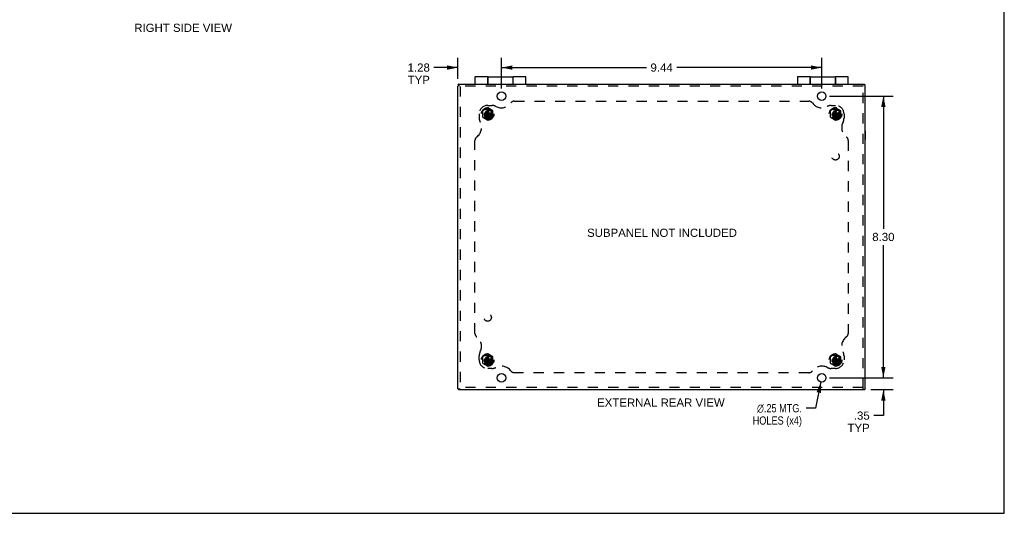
# Model space of a CAD drawing. Header units: inches. Extents: x 0 to 54.6, y 0 to 35.4.
# Tile 7 of 18: x 25.6 to 54.6, y 0 to 14.5. Entities that reach past the tile are written whole.
import ezdxf

# ---------------------------------------------------------------- set-up
doc = ezdxf.new("R2010")
doc.units = ezdxf.units.IN
doc.header["$LTSCALE"] = 3.005357
doc.header["$MEASUREMENT"] = 0
doc.linetypes.add('HIDDEN', pattern=[0.2, 0.1, -0.1])
doc.layers.get('0').update_dxf_attribs({"linetype": 'CONTINUOUS'})
for name, color, linetype in [('DEFAULT_2', 8, 'HIDDEN'), ('DIMENSIONS', 7, 'CONTINUOUS'), ('DOOR_ASSEMBLY', 7, 'CONTINUOUS'), ('SUBPANEL', 7, 'CONTINUOUS')]:
    doc.layers.add(name, color=color, linetype=linetype)
doc.styles.get("Standard").update_dxf_attribs({"font": 'arial.ttf'})
doc.styles.add('TEXTSTYLE_1', font='gdt', dxfattribs={"width": 0.8})
doc.dimstyles.new('DIMSTYLE_1', dxfattribs={"dimtxt": 0.241071, "dimasz": 0.321429, "dimexe": 0.09, "dimexo": 0.07, "dimgap": 0.0375, "dimtad": 0, "dimtih": 1, "dimtoh": 1, "dimzin": 4, "dimdsep": 46, "dimtxsty": 'Standard', "dimblk": '_FILLED', "dimblk1": '_FILLED', "dimblk2": '_FILLED', "dimcen": 0.09, "dimadec": 3, "dimazin": 1, "dimtfac": 1, "dimtdec": 3, "dimtofl": 0, "dimtmove": 0, "dimatfit": 3, "dimldrblk": '_FILLED', "dimfxl": 0, "dimtolj": 1, "dimtzin": 4, "dimarcsym": 0})
doc.dimstyles.new('DIMSTYLE_2', dxfattribs={"dimtxt": 0.241071, "dimasz": 0.321429, "dimexe": 0.09, "dimexo": 0.07, "dimgap": 0.09, "dimtad": 0, "dimtih": 1, "dimtoh": 1, "dimzin": 4, "dimdsep": 46, "dimtxsty": 'Standard', "dimblk": '_FILLED', "dimblk1": '_FILLED', "dimblk2": '_FILLED', "dimcen": 0.09, "dimadec": 3, "dimazin": 1, "dimtfac": 1, "dimtdec": 3, "dimtofl": 0, "dimtmove": 0, "dimatfit": 1, "dimldrblk": '_FILLED', "dimfxl": 0, "dimtolj": 1, "dimtzin": 4, "dimarcsym": 0})

# ---------------------------------------------------------------- blocks, each defined once
blk = doc.blocks.new('_FILLED')
at = {"color": 0, "linetype": 'ByBlock'}
blk.add_solid([(0, 0), (-1, 0.2), (-1, -0.2)], dxfattribs=at)
blk = doc.blocks.new('*D6')
at = {"layer": 'DIMENSIONS', "color": 2, "linetype": 'Continuous'}
for p, q in [((38.544, 12.807), (38.544, 13.424)), ((39.825, 12.519), (39.825, 13.424)), ((38.544, 13.135), (37.836, 13.135)), ((39.825, 13.135), (40.468, 13.135))]:
    blk.add_line(p, q, dxfattribs=at)
at = {"layer": 'DIMENSIONS', "color": 2, "linetype": 'Continuous', "xscale": 0.3214285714, "yscale": 0.3214285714, "zscale": 0.3214285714}
blk.add_blockref('_FILLED', (38.544, 13.135), dxfattribs=at)
at = {"layer": 'DIMENSIONS', "color": 2, "linetype": 'Continuous', "xscale": 0.3214285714, "yscale": 0.3214285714, "zscale": 0.3214285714, "rotation": 180}
blk.add_blockref('_FILLED', (39.825, 13.135), dxfattribs=at)
at = {"layer": 'DIMENSIONS', "color": 2, "linetype": 'Continuous', "insert": (37.715, 13.256), "char_height": 0.2411, "width": 0.6551, "attachment_point": 3, "line_spacing_factor": 0.9}
blk.add_mtext('1.28\\PTYP', dxfattribs=at)
blk = doc.blocks.new('*D7')
at = {"layer": 'DIMENSIONS', "color": 2, "linetype": 'Continuous'}
for p, q in [((39.825, 12.519), (39.825, 13.424)), ((49.263, 12.519), (49.263, 13.424)), ((39.825, 13.135), (44.096, 13.135)), ((49.263, 13.135), (44.992, 13.135))]:
    blk.add_line(p, q, dxfattribs=at)
at = {"layer": 'DIMENSIONS', "color": 2, "linetype": 'Continuous', "xscale": 0.3214285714, "yscale": 0.3214285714, "zscale": 0.3214285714, "rotation": 180}
blk.add_blockref('_FILLED', (39.825, 13.135), dxfattribs=at)
at = {"layer": 'DIMENSIONS', "color": 2, "linetype": 'Continuous', "xscale": 0.3214285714, "yscale": 0.3214285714, "zscale": 0.3214285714}
blk.add_blockref('_FILLED', (49.263, 13.135), dxfattribs=at)
at = {"layer": 'DIMENSIONS', "color": 2, "linetype": 'Continuous', "insert": (44.544, 13.256), "char_height": 0.2411, "width": 0.6551, "attachment_point": 2, "line_spacing_factor": 0.9}
blk.add_mtext('9.44', dxfattribs=at)
blk = doc.blocks.new('*D8')
at = {"layer": 'DIMENSIONS', "color": 2, "linetype": 'Continuous'}
for p, q in [((49.488, 12.294), (51.368, 12.294)), ((51.079, 12.294), (51.079, 8.386)), ((51.079, 3.994), (51.079, 7.903)), ((49.488, 3.994), (51.368, 3.994))]:
    blk.add_line(p, q, dxfattribs=at)
at = {"layer": 'DIMENSIONS', "color": 2, "linetype": 'Continuous', "xscale": 0.3214285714, "yscale": 0.3214285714, "zscale": 0.3214285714}
for p, rotation in [((51.079, 12.294), 90), ((51.079, 3.994), 270)]:
    blk.add_blockref('_FILLED', p, dxfattribs=dict(at, rotation=rotation))
at = {"layer": 'DIMENSIONS', "color": 2, "linetype": 'Continuous', "insert": (51.079, 8.265), "char_height": 0.2411, "width": 0.6551, "attachment_point": 2, "line_spacing_factor": 0.9}
blk.add_mtext('8.30', dxfattribs=at)
blk = doc.blocks.new('*D9')
at = {"layer": 'DIMENSIONS', "color": 2, "linetype": 'Continuous'}
for p, q in [((51.079, 3.994), (51.079, 4.637)), ((49.488, 3.994), (51.368, 3.994)), ((50.706, 3.644), (51.368, 3.644)), ((51.079, 3.644), (51.079, 2.879)), ((51.079, 2.879), (50.798, 2.879))]:
    blk.add_line(p, q, dxfattribs=at)
at = {"layer": 'DIMENSIONS', "color": 2, "linetype": 'Continuous', "xscale": 0.3214285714, "yscale": 0.3214285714, "zscale": 0.3214285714}
for p, rotation in [((51.079, 3.994), 270), ((51.079, 3.644), 90)]:
    blk.add_blockref('_FILLED', p, dxfattribs=dict(at, rotation=rotation))
at = {"layer": 'DIMENSIONS', "color": 2, "linetype": 'Continuous', "insert": (50.677, 3), "char_height": 0.2411, "width": 0.65331, "attachment_point": 3, "line_spacing_factor": 0.9}
blk.add_mtext('.35\\PTYP', dxfattribs=at)
blk = doc.blocks.new('*D10')
at = {"layer": 'DIMENSIONS', "color": 2, "linetype": 'Continuous'}
for p, q in [((49.238, 3.872), (49.082, 3.096)), ((49.082, 3.096), (48.8, 3.096))]:
    blk.add_line(p, q, dxfattribs=at)
at = {"layer": 'DIMENSIONS', "color": 2, "linetype": 'Continuous', "xscale": 0.3214285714, "yscale": 0.3214285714, "zscale": 0.3214285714, "rotation": 78.58237201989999}
blk.add_blockref('_FILLED', (49.238, 3.872), dxfattribs=at)
at = {"layer": 'DIMENSIONS', "color": 2, "linetype": 'Continuous', "insert": (48.68, 3.217), "char_height": 0.24107, "width": 1.81296, "attachment_point": 3, "line_spacing_factor": 0.9, "style": 'TEXTSTYLE_1'}
blk.add_mtext('{\\fgdt;n}\\fArial;.25 MTG.\\PHOLES (x4)', dxfattribs=at)

msp = doc.modelspace()

# ---------------------------------------------------------------- linework, layer by layer
at = {"color": 7, "linetype": 'Continuous'}
for p, q in [((54.643, 0), (54.643, 35.357)), ((38.552, 12.625), (38.552, 12.584)), ((38.564, 12.644), (38.564, 12.584)), ((50.525, 12.636), (50.484, 12.636)), ((50.544, 12.624), (50.484, 12.624)), ((50.548, 11.272), (50.544, 11.272)), ((50.548, 11.016), (50.548, 11.272)), ((50.548, 11.016), (50.544, 11.016)), ((38.544, 3.665), (38.604, 3.665)), ((38.563, 3.653), (38.604, 3.653)), ((50.484, 3.644), (50.484, 3.673)), ((50.484, 3.653), (50.525, 3.653)), ((0, 0), (54.643, 0))]:
    msp.add_line(p, q, dxfattribs=at)
at = {"color": 3, "linetype": 'Continuous'}
for p, q in [((38.544, 3.665), (38.544, 12.584)), ((38.564, 12.644), (50.484, 12.644)), ((50.544, 3.665), (50.544, 12.624)), ((38.604, 3.644), (50.484, 3.644))]:
    msp.add_line(p, q, dxfattribs=at)
for points in [[(38.552, 12.625), (38.552, 12.626), (38.552, 12.628), (38.553, 12.629), (38.553, 12.63), (38.554, 12.631), (38.554, 12.632), (38.555, 12.632), (38.556, 12.633)], [(38.564, 12.643), (38.564, 12.642), (38.563, 12.642), (38.563, 12.641), (38.562, 12.64), (38.561, 12.639), (38.56, 12.638), (38.559, 12.637), (38.558, 12.636), (38.557, 12.634), (38.556, 12.633)], [(38.564, 12.644), (38.564, 12.643), (38.564, 12.643)], [(50.525, 12.636), (50.526, 12.636), (50.527, 12.636), (50.528, 12.636), (50.529, 12.635), (50.53, 12.635), (50.531, 12.634), (50.532, 12.634), (50.533, 12.633)], [(50.542, 12.624), (50.542, 12.625), (50.541, 12.625), (50.54, 12.626), (50.539, 12.626), (50.538, 12.627), (50.537, 12.628), (50.536, 12.629), (50.535, 12.63), (50.534, 12.631), (50.533, 12.633)], [(50.543, 12.624), (50.543, 12.624), (50.542, 12.624)], [(38.545, 3.665), (38.546, 3.664), (38.547, 3.664), (38.548, 3.663), (38.548, 3.663), (38.549, 3.662), (38.551, 3.661), (38.552, 3.66), (38.553, 3.659), (38.554, 3.657), (38.555, 3.656)], [(38.545, 3.665), (38.545, 3.665), (38.545, 3.665)], [(38.563, 3.653), (38.562, 3.653), (38.561, 3.653), (38.56, 3.653), (38.559, 3.654), (38.558, 3.654), (38.557, 3.655), (38.556, 3.655), (38.555, 3.656)], [(50.525, 3.653), (50.526, 3.653), (50.527, 3.653), (50.528, 3.653), (50.529, 3.654), (50.53, 3.654), (50.531, 3.655), (50.532, 3.655), (50.533, 3.656)], [(50.542, 3.665), (50.542, 3.664), (50.541, 3.664), (50.54, 3.663), (50.539, 3.663), (50.538, 3.662), (50.537, 3.661), (50.536, 3.66), (50.535, 3.659), (50.534, 3.657), (50.533, 3.656)], [(50.543, 3.665), (50.543, 3.665), (50.542, 3.665)]]:
    msp.add_lwpolyline(points, dxfattribs=at)
for centre in [(39.825, 12.294), (49.263, 12.294), (39.825, 3.994), (49.263, 3.994)]:
    msp.add_circle(centre, 0.125, dxfattribs=at)
at = {"layer": 'DEFAULT_2', "color": 8, "linetype": 'HIDDEN'}
for p, q in [((50.481, 12.584), (38.573, 12.584)), ((38.604, 12.582), (38.604, 3.673)), ((50.484, 3.673), (50.484, 12.616)), ((39.419, 11.95), (39.263, 11.859)), ((39.575, 11.859), (39.419, 11.95)), ((49.669, 11.95), (49.513, 11.859)), ((49.825, 11.859), (49.669, 11.95)), ((39.263, 11.859), (39.263, 11.679)), ((39.263, 11.679), (39.419, 11.589)), ((39.32, 11.785), (39.518, 11.754)), ((39.321, 11.785), (39.32, 11.785)), ((39.32, 11.754), (39.518, 11.785)), ((39.32, 11.754), (39.321, 11.754)), ((39.35, 11.785), (39.321, 11.785)), ((39.321, 11.754), (39.35, 11.754)), ((39.384, 11.804), (39.35, 11.785)), ((39.35, 11.785), (39.487, 11.754)), ((39.35, 11.754), (39.487, 11.785)), ((39.35, 11.754), (39.384, 11.735)), ((39.403, 11.838), (39.384, 11.804)), ((39.384, 11.735), (39.454, 11.804)), ((39.384, 11.804), (39.454, 11.735)), ((39.384, 11.735), (39.403, 11.701)), ((39.404, 11.869), (39.403, 11.868)), ((39.403, 11.868), (39.403, 11.838)), ((39.403, 11.701), (39.434, 11.838)), ((39.434, 11.701), (39.403, 11.838)), ((39.403, 11.701), (39.403, 11.671)), ((39.403, 11.671), (39.404, 11.67)), ((39.404, 11.67), (39.434, 11.869)), ((39.434, 11.67), (39.404, 11.869)), ((39.419, 11.769), (39.419, 11.843)), ((39.419, 11.769), (39.513, 11.769)), ((39.419, 11.589), (39.575, 11.679)), ((39.434, 11.868), (39.434, 11.869)), ((39.434, 11.838), (39.434, 11.868)), ((39.454, 11.804), (39.434, 11.838)), ((39.434, 11.701), (39.454, 11.735)), ((39.434, 11.671), (39.434, 11.701)), ((39.434, 11.67), (39.434, 11.671)), ((39.487, 11.785), (39.454, 11.804)), ((39.454, 11.735), (39.487, 11.754)), ((39.517, 11.785), (39.487, 11.785)), ((39.487, 11.754), (39.517, 11.754)), ((39.518, 11.785), (39.517, 11.785)), ((39.517, 11.754), (39.518, 11.754)), ((39.575, 11.679), (39.575, 11.859)), ((49.513, 11.859), (49.513, 11.679)), ((49.513, 11.679), (49.669, 11.589)), ((49.57, 11.754), (49.768, 11.785)), ((49.571, 11.785), (49.57, 11.785)), ((49.57, 11.785), (49.768, 11.754)), ((49.57, 11.754), (49.571, 11.754)), ((49.6, 11.785), (49.571, 11.785)), ((49.571, 11.754), (49.6, 11.754)), ((49.634, 11.804), (49.6, 11.785)), ((49.6, 11.754), (49.737, 11.785)), ((49.6, 11.785), (49.737, 11.754)), ((49.6, 11.754), (49.634, 11.735)), ((49.653, 11.838), (49.634, 11.804)), ((49.634, 11.735), (49.704, 11.804)), ((49.634, 11.804), (49.704, 11.735)), ((49.634, 11.735), (49.653, 11.701)), ((49.654, 11.869), (49.653, 11.868)), ((49.653, 11.868), (49.653, 11.838)), ((49.653, 11.701), (49.684, 11.838)), ((49.684, 11.701), (49.653, 11.838)), ((49.653, 11.701), (49.653, 11.671)), ((49.653, 11.671), (49.654, 11.67)), ((49.654, 11.67), (49.684, 11.869)), ((49.684, 11.67), (49.654, 11.869)), ((49.669, 11.769), (49.669, 11.843)), ((49.669, 11.769), (49.763, 11.769)), ((49.669, 11.589), (49.825, 11.679)), ((49.684, 11.868), (49.684, 11.869)), ((49.684, 11.838), (49.684, 11.868)), ((49.704, 11.804), (49.684, 11.838)), ((49.684, 11.701), (49.704, 11.735)), ((49.684, 11.671), (49.684, 11.701)), ((49.684, 11.67), (49.684, 11.671)), ((49.737, 11.785), (49.704, 11.804)), ((49.704, 11.735), (49.737, 11.754)), ((49.767, 11.785), (49.737, 11.785)), ((49.737, 11.754), (49.767, 11.754)), ((49.768, 11.785), (49.767, 11.785)), ((49.767, 11.754), (49.768, 11.754)), ((49.825, 11.679), (49.825, 11.859)), ((39.419, 4.7), (39.263, 4.609)), ((39.575, 4.609), (39.419, 4.7)), ((49.669, 4.7), (49.513, 4.609)), ((49.825, 4.609), (49.669, 4.7)), ((39.263, 4.609), (39.263, 4.429)), ((39.263, 4.429), (39.419, 4.339)), ((39.32, 4.535), (39.518, 4.504)), ((39.321, 4.535), (39.32, 4.535)), ((39.32, 4.504), (39.518, 4.535)), ((39.32, 4.504), (39.321, 4.504)), ((39.35, 4.535), (39.321, 4.535)), ((39.321, 4.504), (39.35, 4.504)), ((39.384, 4.554), (39.35, 4.535)), ((39.35, 4.535), (39.487, 4.504)), ((39.35, 4.504), (39.487, 4.535)), ((39.35, 4.504), (39.384, 4.485)), ((39.403, 4.588), (39.384, 4.554)), ((39.384, 4.554), (39.454, 4.485)), ((39.384, 4.485), (39.454, 4.554)), ((39.384, 4.485), (39.403, 4.451)), ((39.404, 4.619), (39.403, 4.618)), ((39.403, 4.618), (39.403, 4.588)), ((39.434, 4.451), (39.403, 4.588)), ((39.403, 4.451), (39.434, 4.588)), ((39.403, 4.451), (39.403, 4.421)), ((39.403, 4.421), (39.404, 4.42)), ((39.434, 4.42), (39.404, 4.619)), ((39.404, 4.42), (39.434, 4.619)), ((39.419, 4.519), (39.419, 4.593)), ((39.419, 4.519), (39.513, 4.519)), ((39.419, 4.339), (39.575, 4.429)), ((39.434, 4.618), (39.434, 4.619)), ((39.434, 4.588), (39.434, 4.618)), ((39.454, 4.554), (39.434, 4.588)), ((39.434, 4.451), (39.454, 4.485)), ((39.434, 4.421), (39.434, 4.451)), ((39.434, 4.42), (39.434, 4.421)), ((39.487, 4.535), (39.454, 4.554)), ((39.454, 4.485), (39.487, 4.504)), ((39.517, 4.535), (39.487, 4.535)), ((39.487, 4.504), (39.517, 4.504)), ((39.518, 4.535), (39.517, 4.535)), ((39.517, 4.504), (39.518, 4.504)), ((39.575, 4.429), (39.575, 4.609)), ((49.513, 4.609), (49.513, 4.429)), ((49.513, 4.429), (49.669, 4.339)), ((49.57, 4.504), (49.768, 4.535)), ((49.571, 4.535), (49.57, 4.535)), ((49.57, 4.535), (49.768, 4.504)), ((49.57, 4.504), (49.571, 4.504)), ((49.6, 4.535), (49.571, 4.535)), ((49.571, 4.504), (49.6, 4.504)), ((49.634, 4.554), (49.6, 4.535)), ((49.6, 4.504), (49.737, 4.535)), ((49.6, 4.535), (49.737, 4.504)), ((49.6, 4.504), (49.634, 4.485)), ((49.653, 4.588), (49.634, 4.554)), ((49.634, 4.554), (49.704, 4.485)), ((49.634, 4.485), (49.704, 4.554)), ((49.634, 4.485), (49.653, 4.451)), ((49.654, 4.619), (49.653, 4.618)), ((49.653, 4.618), (49.653, 4.588)), ((49.653, 4.588), (49.684, 4.451)), ((49.653, 4.451), (49.684, 4.588)), ((49.653, 4.451), (49.653, 4.421)), ((49.653, 4.421), (49.654, 4.42)), ((49.684, 4.42), (49.654, 4.619)), ((49.654, 4.42), (49.684, 4.619)), ((49.669, 4.519), (49.669, 4.593)), ((49.669, 4.519), (49.763, 4.519)), ((49.669, 4.339), (49.825, 4.429)), ((49.684, 4.618), (49.684, 4.619)), ((49.684, 4.588), (49.684, 4.618)), ((49.704, 4.554), (49.684, 4.588)), ((49.684, 4.451), (49.704, 4.485)), ((49.684, 4.421), (49.684, 4.451)), ((49.684, 4.42), (49.684, 4.421)), ((49.737, 4.535), (49.704, 4.554)), ((49.704, 4.485), (49.737, 4.504)), ((49.767, 4.535), (49.737, 4.535)), ((49.737, 4.504), (49.767, 4.504)), ((49.768, 4.535), (49.767, 4.535)), ((49.767, 4.504), (49.768, 4.504)), ((49.825, 4.429), (49.825, 4.609)), ((50.482, 3.704), (38.606, 3.704))]:
    msp.add_line(p, q, dxfattribs=at)
for points in [[(39.32, 11.785), (39.32, 11.78), (39.32, 11.775), (39.319, 11.769), (39.32, 11.764), (39.32, 11.759), (39.32, 11.754)], [(39.419, 11.869), (39.416, 11.869), (39.414, 11.869), (39.411, 11.869), (39.409, 11.869), (39.406, 11.869), (39.404, 11.869)], [(39.404, 11.67), (39.406, 11.67), (39.409, 11.67), (39.411, 11.67), (39.414, 11.67), (39.416, 11.67), (39.419, 11.67)], [(39.434, 11.869), (39.432, 11.869), (39.429, 11.869), (39.427, 11.869), (39.424, 11.869), (39.422, 11.869), (39.419, 11.869)], [(39.422, 11.854), (39.421, 11.851), (39.42, 11.849), (39.42, 11.846), (39.419, 11.843)], [(39.419, 11.67), (39.422, 11.67), (39.424, 11.67), (39.427, 11.67), (39.429, 11.67), (39.432, 11.67), (39.434, 11.67)], [(39.422, 11.854), (39.426, 11.855), (39.43, 11.856), (39.435, 11.856), (39.44, 11.857), (39.445, 11.856), (39.45, 11.856), (39.456, 11.855), (39.461, 11.854)], [(39.518, 11.754), (39.518, 11.759), (39.518, 11.764), (39.518, 11.769), (39.518, 11.775), (39.518, 11.78), (39.518, 11.785)], [(49.57, 11.785), (49.57, 11.78), (49.57, 11.775), (49.569, 11.769), (49.57, 11.764), (49.57, 11.759), (49.57, 11.754)], [(49.669, 11.869), (49.666, 11.869), (49.664, 11.869), (49.661, 11.869), (49.659, 11.869), (49.656, 11.869), (49.654, 11.869)], [(49.654, 11.67), (49.656, 11.67), (49.659, 11.67), (49.661, 11.67), (49.664, 11.67), (49.666, 11.67), (49.669, 11.67)], [(49.684, 11.869), (49.682, 11.869), (49.679, 11.869), (49.677, 11.869), (49.674, 11.869), (49.672, 11.869), (49.669, 11.869)], [(49.672, 11.854), (49.671, 11.851), (49.67, 11.849), (49.67, 11.846), (49.669, 11.843)], [(49.669, 11.67), (49.672, 11.67), (49.674, 11.67), (49.677, 11.67), (49.679, 11.67), (49.682, 11.67), (49.684, 11.67)], [(49.672, 11.854), (49.676, 11.855), (49.68, 11.856), (49.685, 11.856), (49.69, 11.857), (49.695, 11.856), (49.7, 11.856), (49.706, 11.855), (49.711, 11.854)], [(49.768, 11.754), (49.768, 11.759), (49.768, 11.764), (49.768, 11.769), (49.768, 11.775), (49.768, 11.78), (49.768, 11.785)], [(39.32, 4.535), (39.32, 4.53), (39.32, 4.525), (39.319, 4.519), (39.32, 4.514), (39.32, 4.509), (39.32, 4.504)], [(39.419, 4.619), (39.416, 4.619), (39.414, 4.619), (39.411, 4.619), (39.409, 4.619), (39.406, 4.619), (39.404, 4.619)], [(39.404, 4.42), (39.406, 4.42), (39.409, 4.42), (39.411, 4.42), (39.414, 4.42), (39.416, 4.42), (39.419, 4.42)], [(39.434, 4.619), (39.432, 4.619), (39.429, 4.619), (39.427, 4.619), (39.424, 4.619), (39.422, 4.619), (39.419, 4.619)], [(39.422, 4.604), (39.421, 4.601), (39.42, 4.599), (39.42, 4.596), (39.419, 4.593)], [(39.419, 4.42), (39.422, 4.42), (39.424, 4.42), (39.427, 4.42), (39.429, 4.42), (39.432, 4.42), (39.434, 4.42)], [(39.422, 4.604), (39.426, 4.605), (39.43, 4.606), (39.435, 4.606), (39.44, 4.607), (39.445, 4.606), (39.45, 4.606), (39.456, 4.605), (39.461, 4.604)], [(39.518, 4.504), (39.518, 4.509), (39.518, 4.514), (39.518, 4.519), (39.518, 4.525), (39.518, 4.53), (39.518, 4.535)], [(49.57, 4.535), (49.57, 4.53), (49.57, 4.525), (49.569, 4.519), (49.57, 4.514), (49.57, 4.509), (49.57, 4.504)], [(49.669, 4.619), (49.666, 4.619), (49.664, 4.619), (49.661, 4.619), (49.659, 4.619), (49.656, 4.619), (49.654, 4.619)], [(49.654, 4.42), (49.656, 4.42), (49.659, 4.42), (49.661, 4.42), (49.664, 4.42), (49.666, 4.42), (49.669, 4.42)], [(49.684, 4.619), (49.682, 4.619), (49.679, 4.619), (49.677, 4.619), (49.674, 4.619), (49.672, 4.619), (49.669, 4.619)], [(49.672, 4.604), (49.671, 4.601), (49.67, 4.599), (49.67, 4.596), (49.669, 4.593)], [(49.669, 4.42), (49.672, 4.42), (49.674, 4.42), (49.677, 4.42), (49.679, 4.42), (49.682, 4.42), (49.684, 4.42)], [(49.672, 4.604), (49.676, 4.605), (49.68, 4.606), (49.685, 4.606), (49.69, 4.607), (49.695, 4.606), (49.7, 4.606), (49.706, 4.605), (49.711, 4.604)], [(49.768, 4.504), (49.768, 4.509), (49.768, 4.514), (49.768, 4.519), (49.768, 4.525), (49.768, 4.53), (49.768, 4.535)]]:
    msp.add_lwpolyline(points, dxfattribs=at)
for centre, radius in [((39.419, 11.769), 0.186), ((39.419, 11.769), 0.142), ((39.419, 11.769), 0.14), ((49.669, 11.769), 0.186), ((49.669, 11.769), 0.142), ((49.669, 11.769), 0.14), ((39.419, 11.769), 0.105), ((39.419, 11.769), 0.095), ((39.419, 11.769), 0.094), ((49.669, 11.769), 0.105), ((49.669, 11.769), 0.095), ((49.669, 11.769), 0.094), ((39.419, 4.519), 0.186), ((39.419, 4.519), 0.142), ((39.419, 4.519), 0.14), ((49.669, 4.519), 0.186), ((49.669, 4.519), 0.142), ((49.669, 4.519), 0.14), ((39.419, 4.519), 0.105), ((39.419, 4.519), 0.095), ((39.419, 4.519), 0.094), ((49.669, 4.519), 0.105), ((49.669, 4.519), 0.095), ((49.669, 4.519), 0.094)]:
    msp.add_circle(centre, radius, dxfattribs=at)
for centre, radius, start in [((39.419, 11.769), 0.085, 87.8382), ((39.419, 11.769), 0.074, 90), ((49.669, 11.769), 0.085, 87.8382), ((49.669, 11.769), 0.074, 90), ((39.419, 4.519), 0.085, 87.8382), ((39.419, 4.519), 0.074, 90), ((49.669, 4.519), 0.085, 87.8382), ((49.669, 4.519), 0.074, 90)]:
    msp.add_arc(centre, radius, start, 360, dxfattribs=at)
at = {"layer": 'DOOR_ASSEMBLY', "color": 7, "linetype": 'Continuous'}
for p, q in [((39.044, 12.852), (39.044, 12.644)), ((39.419, 12.865), (39.057, 12.865)), ((39.419, 12.865), (39.419, 12.644)), ((39.419, 12.785), (39.424, 12.785)), ((39.424, 12.644), (39.424, 12.835)), ((39.454, 12.865), (40.134, 12.865)), ((40.164, 12.835), (40.164, 12.644)), ((40.164, 12.785), (40.169, 12.785)), ((40.169, 12.644), (40.169, 12.865)), ((40.531, 12.865), (40.169, 12.865)), ((40.544, 12.644), (40.544, 12.852)), ((48.544, 12.852), (48.544, 12.644)), ((48.919, 12.865), (48.557, 12.865)), ((48.919, 12.865), (48.919, 12.644)), ((48.919, 12.785), (48.924, 12.785)), ((48.924, 12.644), (48.924, 12.835)), ((48.954, 12.865), (49.634, 12.865)), ((49.664, 12.835), (49.664, 12.644)), ((49.664, 12.785), (49.669, 12.785)), ((50.031, 12.865), (49.669, 12.865)), ((49.669, 12.644), (49.669, 12.865)), ((50.044, 12.644), (50.044, 12.852)), ((39.805, 12.418), (39.806, 12.417)), ((49.282, 12.417), (49.283, 12.418))]:
    msp.add_line(p, q, dxfattribs=at)
for points in [[(39.419, 12.795), (39.419, 12.794), (39.419, 12.794), (39.419, 12.793), (39.419, 12.793), (39.419, 12.792), (39.419, 12.792), (39.419, 12.791), (39.419, 12.791), (39.419, 12.79), (39.419, 12.79), (39.419, 12.789), (39.419, 12.789), (39.42, 12.788), (39.42, 12.788), (39.42, 12.788), (39.42, 12.787), (39.42, 12.787), (39.42, 12.787), (39.42, 12.786), (39.42, 12.786), (39.42, 12.786), (39.42, 12.786), (39.42, 12.785), (39.421, 12.785)], [(40.167, 12.785), (40.167, 12.785), (40.168, 12.786), (40.168, 12.786), (40.168, 12.786), (40.168, 12.786), (40.168, 12.787), (40.168, 12.787), (40.168, 12.787), (40.168, 12.788), (40.168, 12.788), (40.168, 12.788), (40.168, 12.789), (40.169, 12.789), (40.169, 12.79), (40.169, 12.79), (40.169, 12.791), (40.169, 12.791), (40.169, 12.792), (40.169, 12.792), (40.169, 12.793), (40.169, 12.793), (40.169, 12.794), (40.169, 12.794), (40.169, 12.795)], [(48.919, 12.795), (48.919, 12.794), (48.919, 12.794), (48.919, 12.793), (48.919, 12.793), (48.919, 12.792), (48.919, 12.792), (48.919, 12.791), (48.919, 12.791), (48.919, 12.79), (48.919, 12.79), (48.919, 12.789), (48.919, 12.789), (48.92, 12.788), (48.92, 12.788), (48.92, 12.788), (48.92, 12.787), (48.92, 12.787), (48.92, 12.787), (48.92, 12.786), (48.92, 12.786), (48.92, 12.786), (48.92, 12.786), (48.92, 12.785), (48.921, 12.785)], [(49.667, 12.785), (49.667, 12.785), (49.668, 12.786), (49.668, 12.786), (49.668, 12.786), (49.668, 12.786), (49.668, 12.787), (49.668, 12.787), (49.668, 12.787), (49.668, 12.788), (49.668, 12.788), (49.668, 12.788), (49.668, 12.789), (49.669, 12.789), (49.669, 12.79), (49.669, 12.79), (49.669, 12.791), (49.669, 12.791), (49.669, 12.792), (49.669, 12.792), (49.669, 12.793), (49.669, 12.793), (49.669, 12.794), (49.669, 12.794), (49.669, 12.795), (49.669, 12.796)]]:
    msp.add_lwpolyline(points, dxfattribs=at)
for centre, radius, start, end in [((39.057, 12.852), 0.013, 90, 180), ((39.454, 12.835), 0.03, 90, 180), ((40.134, 12.835), 0.03, 0, 90), ((40.531, 12.852), 0.013, 0, 90), ((48.557, 12.852), 0.013, 90, 180), ((48.954, 12.835), 0.03, 90, 180), ((49.634, 12.835), 0.03, 0, 90), ((50.031, 12.852), 0.013, 0, 90)]:
    msp.add_arc(centre, radius, start, end, dxfattribs=at)
at = {"layer": 'SUBPANEL', "color": 8, "linetype": 'HIDDEN'}
for p, q in [((39.419, 12.019), (39.544, 12.019)), ((40.202, 12.144), (48.886, 12.144)), ((49.544, 12.019), (49.669, 12.019)), ((39.169, 11.769), (39.169, 11.644)), ((49.919, 11.769), (49.919, 11.644)), ((39.044, 5.302), (39.044, 10.987)), ((50.044, 10.987), (50.044, 5.302)), ((39.169, 4.519), (39.169, 4.644)), ((49.919, 4.644), (49.919, 4.519)), ((39.544, 4.269), (39.419, 4.269)), ((48.886, 4.144), (40.202, 4.144)), ((49.669, 4.269), (49.544, 4.269))]:
    msp.add_line(p, q, dxfattribs=at)
for centre, radius in [((39.419, 11.769), 0.125), ((49.669, 11.769), 0.125), ((49.669, 10.519), 0.109), ((39.419, 5.769), 0.109), ((39.419, 4.519), 0.125), ((49.669, 4.519), 0.125)]:
    msp.add_circle(centre, radius, dxfattribs=at)
for centre, radius, start, end in [((39.419, 11.769), 0.25, 90, 180), ((39.544, 11.769), 0.25, 62.1089, 90), ((39.822, 12.294), 0.344, 242.1089, 324.1013), ((40.202, 12.019), 0.125, 90, 144.1013), ((48.886, 12.019), 0.125, 35.8987, 90), ((49.266, 12.294), 0.344, 215.8987, 297.8911), ((49.544, 11.769), 0.25, 90, 117.8911), ((49.669, 11.769), 0.25, 0, 90), ((39.419, 11.644), 0.25, 180, 207.8911), ((49.669, 11.644), 0.25, 332.1089, 360), ((38.894, 11.367), 0.344, 305.8987, 27.8911), ((50.194, 11.367), 0.344, 152.1089, 234.1013), ((39.169, 10.987), 0.125, 125.8987, 180), ((49.919, 10.987), 0.125, 0, 54.1013), ((39.169, 5.302), 0.125, 180, 234.1013), ((49.919, 5.302), 0.125, 305.8987, 360), ((38.894, 4.922), 0.344, 332.1089, 54.1013), ((50.194, 4.922), 0.344, 125.8987, 207.8911), ((39.419, 4.644), 0.25, 152.1089, 180), ((49.669, 4.644), 0.25, 0, 27.8911), ((39.419, 4.519), 0.25, 180, 270), ((49.669, 4.519), 0.25, 270, 360), ((39.544, 4.519), 0.25, 270, 297.8911), ((39.822, 3.994), 0.344, 35.8987, 117.8911), ((40.202, 4.269), 0.125, 215.8987, 270), ((48.886, 4.269), 0.125, 270, 324.1013), ((49.266, 3.994), 0.344, 62.1089, 144.1013), ((49.544, 4.519), 0.25, 242.1089, 270)]:
    msp.add_arc(centre, radius, start, end, dxfattribs=at)

# ---------------------------------------------------------------- texts
at = {"layer": 'DIMENSIONS', "color": 2, "linetype": 'Continuous', "char_height": 0.24107, "attachment_point": 2, "line_spacing_factor": 0.9}
for s, insert, width in [('RIGHT SIDE VIEW', (30.444, 14.427), 2.87493), ('SUBPANEL NOT INCLUDED', (44.556, 8.387), 4.40829), ('EXTERNAL REAR VIEW', (44.523, 3.384), 3.75319)]:
    msp.add_mtext(s, dxfattribs=dict(at, insert=insert, width=width))

# ---------------------------------------------------------------- dimensions: what is measured, and where the dimension line sits
at = {"layer": 'DIMENSIONS', "color": 2, "linetype": 'Continuous'}
dim = msp.add_linear_dim(base=(39.825, 13.135), p1=(38.544, 12.737), p2=(39.825, 12.449), text='<>\\PTYP', dimstyle='DIMSTYLE_1', dxfattribs=at)
dim.commit()
dim.dimension.update_dxf_attribs({"geometry": '*D6', "text_midpoint": (37.388, 12.954), "dimtype": 160})
for base, p1, p2, angle, picture, middle in [((39.825, 13.135), (49.263, 12.449), (39.825, 12.449), 180, '*D7', (44.543, 13.134)), ((51.079, 3.994), (49.418, 12.294), (49.418, 3.994), 270, '*D8', (51.078, 8.143))]:
    dim = msp.add_linear_dim(base=base, p1=p1, p2=p2, angle=angle, dimstyle='DIMSTYLE_1', dxfattribs=at)
    dim.commit()
    dim.dimension.update_dxf_attribs({"geometry": picture, "text_midpoint": middle, "dimtype": 160})
dim = msp.add_linear_dim(base=(51.079, 3.994), p1=(50.636, 3.644), p2=(49.418, 3.994), angle=90, text='<>\\PTYP', dimstyle='DIMSTYLE_1', dxfattribs=at)
dim.commit()
dim.dimension.update_dxf_attribs({"geometry": '*D9', "text_midpoint": (50.35, 2.699), "dimtype": 160})
dim = msp.add_diameter_dim_2p(p1=(49.238, 3.872), p2=(49.288, 4.117), text='%%c<> MTG.\\PHOLES (x4)', dimstyle='DIMSTYLE_2', override={"dimpost": '<>'}, dxfattribs=at)
dim.commit()
dim.dimension.update_dxf_attribs({"geometry": '*D10', "text_midpoint": (47.773, 2.916), "dimtype": 163})

doc.saveas('drawing.dxf')
